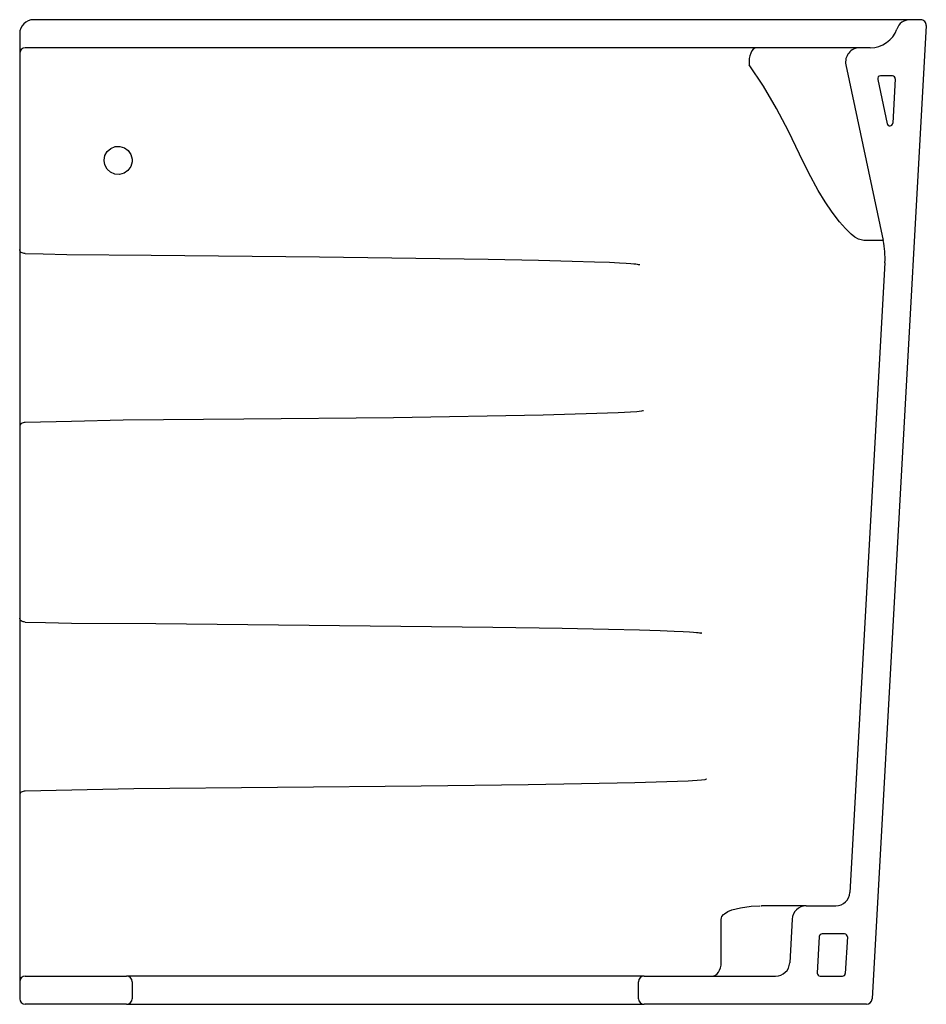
# Model space of a CAD drawing. Header units: millimetres. Extents: x 5032.402 to 5032.725, y 2394.295 to 2394.645.
import ezdxf

# ---------------------------------------------------------------- set-up
doc = ezdxf.new("R2010")
doc.units = ezdxf.units.MM
doc.layers.add('SANINDUSA', color=3, linetype='Continuous')

msp = doc.modelspace()

# ---------------------------------------------------------------- linework, layer by layer
at = {"layer": 'SANINDUSA'}
for p, q in [((5032.622328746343, 2394.645299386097), (5032.407328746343, 2394.645299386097)), ((5032.718938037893, 2394.645299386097), (5032.622328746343, 2394.645299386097)), ((5032.722712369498, 2394.645299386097), (5032.718938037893, 2394.645299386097)), ((5032.724709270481, 2394.64318809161), (5032.70542544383, 2394.29718809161)), ((5032.402328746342, 2394.640299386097), (5032.402328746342, 2394.638374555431)), ((5032.402328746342, 2394.638374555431), (5032.402328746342, 2394.63352728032)), ((5032.642087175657, 2394.635299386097), (5032.404328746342, 2394.635299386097)), ((5032.664340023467, 2394.635299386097), (5032.642087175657, 2394.635299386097)), ((5032.701001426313, 2394.635299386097), (5032.664340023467, 2394.635299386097)), ((5032.704795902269, 2394.635299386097), (5032.701001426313, 2394.635299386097)), ((5032.402328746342, 2394.633299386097), (5032.402328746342, 2394.630426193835)), ((5032.402328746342, 2394.630426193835), (5032.402328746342, 2394.569433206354)), ((5032.696110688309, 2394.629259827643), (5032.709386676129, 2394.566801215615)), ((5032.707432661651, 2394.624091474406), (5032.710782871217, 2394.608329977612)), ((5032.712639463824, 2394.625299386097), (5032.708410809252, 2394.625299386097)), ((5032.713637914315, 2394.624243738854), (5032.712759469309, 2394.60848224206)), ((5032.402328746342, 2394.569433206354), (5032.402328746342, 2394.563559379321)), ((5032.402328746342, 2394.563559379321), (5032.402328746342, 2394.563222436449)), ((5032.709386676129, 2394.566801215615), (5032.702497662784, 2394.566801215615)), ((5032.402328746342, 2394.563222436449), (5032.402328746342, 2394.561825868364)), ((5032.402328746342, 2394.561825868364), (5032.402328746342, 2394.502714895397)), ((5032.709995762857, 2394.55889444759), (5032.697518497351, 2394.33502114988)), ((5032.402328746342, 2394.502714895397), (5032.402328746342, 2394.501465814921)), ((5032.402328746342, 2394.501465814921), (5032.402328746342, 2394.500680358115)), ((5032.402328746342, 2394.500680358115), (5032.402328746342, 2394.495243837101)), ((5032.402328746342, 2394.495243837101), (5032.402328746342, 2394.438437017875)), ((5032.402328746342, 2394.438437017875), (5032.402328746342, 2394.432563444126)), ((5032.402328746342, 2394.432563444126), (5032.402328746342, 2394.432222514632)), ((5032.402328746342, 2394.432222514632), (5032.402328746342, 2394.430448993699)), ((5032.402328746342, 2394.430448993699), (5032.402328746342, 2394.372154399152)), ((5032.402328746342, 2394.372154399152), (5032.402328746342, 2394.37046575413)), ((5032.442875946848, 2394.371909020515), (5032.404274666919, 2394.371119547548)), ((5032.402328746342, 2394.37046575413), (5032.402328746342, 2394.369676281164)), ((5032.402328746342, 2394.369676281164), (5032.402328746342, 2394.364239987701)), ((5032.402328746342, 2394.364239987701), (5032.402328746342, 2394.310003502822)), ((5032.665844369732, 2394.330287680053), (5032.666166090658, 2394.330299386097)), ((5032.681984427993, 2394.330299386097), (5032.666166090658, 2394.330299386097)), ((5032.681984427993, 2394.330299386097), (5032.692526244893, 2394.330299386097)), ((5032.676992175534, 2394.325577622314), (5032.676125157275, 2394.31002114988)), ((5032.651797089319, 2394.310118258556), (5032.651778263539, 2394.32547701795)), ((5032.686660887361, 2394.31935503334), (5032.685936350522, 2394.30635503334)), ((5032.695640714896, 2394.320299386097), (5032.687659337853, 2394.320299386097)), ((5032.696639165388, 2394.319243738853), (5032.695914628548, 2394.306243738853)), ((5032.402328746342, 2394.310003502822), (5032.402328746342, 2394.303299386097)), ((5032.404328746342, 2394.305299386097), (5032.440328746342, 2394.305299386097)), ((5032.472328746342, 2394.305299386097), (5032.440328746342, 2394.305299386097)), ((5032.582328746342, 2394.305299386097), (5032.472328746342, 2394.305299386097)), ((5032.624328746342, 2394.305299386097), (5032.582328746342, 2394.305299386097)), ((5032.624328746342, 2394.305299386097), (5032.671132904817, 2394.305299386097)), ((5032.686934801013, 2394.305299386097), (5032.694916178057, 2394.305299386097)), ((5032.402328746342, 2394.303299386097), (5032.402328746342, 2394.297299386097)), ((5032.442328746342, 2394.303299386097), (5032.442328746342, 2394.297299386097)), ((5032.622328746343, 2394.297299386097), (5032.622328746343, 2394.303299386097)), ((5032.440328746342, 2394.295299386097), (5032.404328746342, 2394.295299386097)), ((5032.440328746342, 2394.295299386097), (5032.472328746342, 2394.295299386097)), ((5032.472328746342, 2394.295299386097), (5032.582328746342, 2394.295299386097)), ((5032.582328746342, 2394.295299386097), (5032.624328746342, 2394.295299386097)), ((5032.703428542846, 2394.295299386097), (5032.624328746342, 2394.295299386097))]:
    msp.add_line(p, q, dxfattribs=at)
at = {"layer": 'SANINDUSA', "flags": 128}
for points in [[(5032.664340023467, 2394.635299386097), (5032.663750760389, 2394.6351760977), (5032.663190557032, 2394.634812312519), (5032.662687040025, 2394.634225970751), (5032.662265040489, 2394.633445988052), (5032.661945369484, 2394.632510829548), (5032.661743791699, 2394.631466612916), (5032.661670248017, 2394.630364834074), (5032.661728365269, 2394.629259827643)], [(5032.679611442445, 2394.597502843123), (5032.675680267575, 2394.605701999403), (5032.671448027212, 2394.613754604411), (5032.666825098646, 2394.621641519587), (5032.661728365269, 2394.629259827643)], [(5032.432329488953, 2394.59521321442), (5032.43232910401, 2394.595359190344), (5032.432630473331, 2394.597010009), (5032.433460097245, 2394.598466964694), (5032.434725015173, 2394.599567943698), (5032.436283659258, 2394.600188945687), (5032.437961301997, 2394.600259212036), (5032.439568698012, 2394.599769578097), (5032.440923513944, 2394.598774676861), (5032.441871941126, 2394.597387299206), (5032.442307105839, 2394.595764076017), (5032.442294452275, 2394.594714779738), (5032.441821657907, 2394.593105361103), (5032.440843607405, 2394.591743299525), (5032.439469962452, 2394.590781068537), (5032.437854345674, 2394.590327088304), (5032.436178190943, 2394.590433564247), (5032.434630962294, 2394.591089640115), (5032.43338833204, 2394.59222154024), (5032.432591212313, 2394.593700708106), (5032.432329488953, 2394.59521321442)], [(5032.702497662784, 2394.566801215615), (5032.70060441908, 2394.567304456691), (5032.699345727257, 2394.56804428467), (5032.698023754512, 2394.569061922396), (5032.695955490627, 2394.571038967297), (5032.693862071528, 2394.573422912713), (5032.691256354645, 2394.576839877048), (5032.688711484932, 2394.580611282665), (5032.686264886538, 2394.58462142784), (5032.682814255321, 2394.590922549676), (5032.679611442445, 2394.597502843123)], [(5032.404269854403, 2394.562175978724), (5032.403888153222, 2394.56220937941), (5032.403522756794, 2394.562292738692), (5032.403187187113, 2394.562422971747), (5032.402893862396, 2394.562595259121), (5032.402653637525, 2394.562803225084), (5032.402475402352, 2394.563039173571), (5032.402365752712, 2394.563294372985), (5032.402328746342, 2394.563559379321)], [(5032.404269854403, 2394.562175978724), (5032.410715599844, 2394.562029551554), (5032.419102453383, 2394.561839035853)], [(5032.419102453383, 2394.561839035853), (5032.449070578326, 2394.561597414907), (5032.508990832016, 2394.561016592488), (5032.568906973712, 2394.560156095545), (5032.58678484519, 2394.559800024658), (5032.598740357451, 2394.559504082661), (5032.606734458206, 2394.559259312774), (5032.612078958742, 2394.559057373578), (5032.615651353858, 2394.558890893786), (5032.618038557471, 2394.558753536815), (5032.61963306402, 2394.558639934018), (5032.620697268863, 2394.558545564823), (5032.621406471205, 2394.558466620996), (5032.621877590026, 2394.558399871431), (5032.622298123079, 2394.558317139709), (5032.622458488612, 2394.558269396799), (5032.622575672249, 2394.558208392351), (5032.622589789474, 2394.558192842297), (5032.622597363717, 2394.558177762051), (5032.622598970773, 2394.558169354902)], [(5032.622825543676, 2394.558175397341), (5032.622797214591, 2394.558174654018), (5032.622768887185, 2394.55817390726), (5032.622740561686, 2394.558173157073), (5032.622712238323, 2394.558172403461), (5032.622683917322, 2394.558171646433), (5032.622655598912, 2394.558170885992), (5032.62262728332, 2394.558170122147), (5032.622598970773, 2394.558169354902)], [(5032.623935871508, 2394.506305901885), (5032.623934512, 2394.506292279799), (5032.623927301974, 2394.506277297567), (5032.623907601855, 2394.506256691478), (5032.623828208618, 2394.506212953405), (5032.623421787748, 2394.506106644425), (5032.621767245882, 2394.505900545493), (5032.615121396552, 2394.505495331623), (5032.588511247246, 2394.504706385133), (5032.535280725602, 2394.503819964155), (5032.482045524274, 2394.503266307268), (5032.439144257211, 2394.502909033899)], [(5032.624161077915, 2394.506312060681), (5032.624132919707, 2394.506311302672), (5032.624104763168, 2394.506310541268), (5032.624076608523, 2394.506309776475), (5032.624048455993, 2394.506309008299), (5032.624020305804, 2394.506308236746), (5032.623992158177, 2394.506307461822), (5032.623964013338, 2394.506306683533), (5032.623935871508, 2394.506305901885)], [(5032.404272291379, 2394.502123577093), (5032.403890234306, 2394.502089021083), (5032.403524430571, 2394.502002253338), (5032.403188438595, 2394.501866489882), (5032.402894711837, 2394.501686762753), (5032.402654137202, 2394.501469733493), (5032.40247563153, 2394.501223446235), (5032.402365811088, 2394.500957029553), (5032.402328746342, 2394.500680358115)], [(5032.439144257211, 2394.502909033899), (5032.420736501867, 2394.502494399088), (5032.404272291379, 2394.502123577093)], [(5032.404272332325, 2394.431179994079), (5032.403890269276, 2394.431213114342), (5032.403524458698, 2394.431296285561), (5032.403188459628, 2394.431426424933), (5032.402894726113, 2394.431598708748), (5032.402654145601, 2394.431806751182), (5032.402475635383, 2394.432042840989), (5032.40236581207, 2394.432298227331), (5032.402328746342, 2394.432563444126)], [(5032.404272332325, 2394.431179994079), (5032.411554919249, 2394.431029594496), (5032.420781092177, 2394.430839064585)], [(5032.420781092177, 2394.430839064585), (5032.450752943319, 2394.430620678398), (5032.570615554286, 2394.429384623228), (5032.595248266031, 2394.428991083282), (5032.611719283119, 2394.428662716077), (5032.622731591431, 2394.428390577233), (5032.630093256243, 2394.428165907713), (5032.635013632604, 2394.4279807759), (5032.638301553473, 2394.427828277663), (5032.640497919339, 2394.427702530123), (5032.641964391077, 2394.427598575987), (5032.642942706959, 2394.427512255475), (5032.643594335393, 2394.427440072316), (5032.644026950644, 2394.427379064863), (5032.644411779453, 2394.427303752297), (5032.644559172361, 2394.427260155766), (5032.644667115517, 2394.427204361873), (5032.644680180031, 2394.427190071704), (5032.644687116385, 2394.42717637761), (5032.644688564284, 2394.427169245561)], [(5032.644894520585, 2394.427176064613), (5032.644868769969, 2394.427175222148), (5032.644843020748, 2394.427174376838), (5032.644817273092, 2394.427173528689), (5032.644791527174, 2394.427172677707), (5032.644765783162, 2394.427171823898), (5032.64474004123, 2394.427170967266), (5032.644714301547, 2394.427170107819), (5032.644688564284, 2394.427169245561)], [(5032.646367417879, 2394.37530599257), (5032.64636642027, 2394.375293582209), (5032.64636152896, 2394.375282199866), (5032.646346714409, 2394.375264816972), (5032.646289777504, 2394.375229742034), (5032.646001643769, 2394.375144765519), (5032.64482236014, 2394.374978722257), (5032.640079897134, 2394.374651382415), (5032.621085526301, 2394.374009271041), (5032.583087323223, 2394.373274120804), (5032.545084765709, 2394.372799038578), (5032.442875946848, 2394.371909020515)], [(5032.646571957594, 2394.375312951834), (5032.646546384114, 2394.375312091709), (5032.646520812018, 2394.375311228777), (5032.646495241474, 2394.375310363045), (5032.646469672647, 2394.375309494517), (5032.646444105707, 2394.3753086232), (5032.646418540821, 2394.375307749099), (5032.646392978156, 2394.375306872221), (5032.646367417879, 2394.37530599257)], [(5032.404274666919, 2394.371119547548), (5032.403892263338, 2394.371085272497), (5032.403526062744, 2394.370998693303), (5032.403189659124, 2394.370863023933), (5032.402895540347, 2394.370683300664), (5032.402654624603, 2394.370466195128), (5032.40247585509, 2394.370219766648), (5032.402365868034, 2394.369953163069), (5032.402328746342, 2394.369676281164)], [(5032.651778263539, 2394.32547701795), (5032.651868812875, 2394.32607714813), (5032.652037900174, 2394.326461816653), (5032.652641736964, 2394.327216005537), (5032.652935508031, 2394.32747052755), (5032.654188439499, 2394.328260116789), (5032.655532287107, 2394.328826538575), (5032.658595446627, 2394.329646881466), (5032.662475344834, 2394.330165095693), (5032.665494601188, 2394.330274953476)], [(5032.648547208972, 2394.305299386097), (5032.649167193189, 2394.305391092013), (5032.649764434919, 2394.30566284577), (5032.65031702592, 2394.306104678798), (5032.650804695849, 2394.306700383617), (5032.651209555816, 2394.307428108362), (5032.651516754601, 2394.308261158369), (5032.651715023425, 2394.309168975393), (5032.651797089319, 2394.310118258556)]]:
    msp.add_lwpolyline(points, dxfattribs=at)
at = {"layer": 'SANINDUSA'}
for centre, radius, start, end in [((5032.407328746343, 2394.640299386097), 0.005, 90, 180), ((5032.718938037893, 2394.640299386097), 0.005, 90, 160.5287793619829), ((5032.722712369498, 2394.643299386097), 0.001999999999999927, 356.8100000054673, 90), ((5032.704795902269, 2394.645299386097), 0.01, 270, 340.5287793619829), ((5032.404328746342, 2394.633299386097), 0.002000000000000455, 90, 180), ((5032.701001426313, 2394.630299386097), 0.005, 90, 191.9999999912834), ((5032.708410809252, 2394.624299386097), 0.001, 90, 191.9999999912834), ((5032.712639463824, 2394.624299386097), 0.001, 356.8100000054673, 90), ((5032.711761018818, 2394.608537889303), 0.001, 191.9999999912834, 356.8100000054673), ((5032.680042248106, 2394.56056386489), 0.02999999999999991, 356.8100000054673, 11.9999999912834), ((5032.692526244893, 2394.335299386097), 0.005, 270, 356.8100000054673), ((5032.681984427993, 2394.325299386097), 0.005000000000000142, 90, 176.8100000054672), ((5032.687659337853, 2394.319299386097), 0.001, 90, 176.8100000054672), ((5032.695640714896, 2394.319299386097), 0.001, 356.8100000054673, 90), ((5032.671132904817, 2394.310299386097), 0.005000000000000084, 270, 356.8100000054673), ((5032.404328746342, 2394.303299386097), 0.002000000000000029, 90, 180), ((5032.440328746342, 2394.303299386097), 0.00200000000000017, 0, 90), ((5032.624328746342, 2394.303299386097), 0.002000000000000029, 90, 180), ((5032.686934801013, 2394.306299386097), 0.001, 176.8100000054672, 270), ((5032.694916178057, 2394.306299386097), 0.001, 270, 356.8100000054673), ((5032.404328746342, 2394.297299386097), 0.001999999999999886, 180, 270), ((5032.440328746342, 2394.297299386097), 0.00200000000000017, 270, 0), ((5032.624328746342, 2394.297299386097), 0.001999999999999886, 180, 270), ((5032.703428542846, 2394.297299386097), 0.001999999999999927, 270, 356.8100000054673)]:
    msp.add_arc(centre, radius, start, end, dxfattribs=at)

doc.saveas('drawing.dxf')
